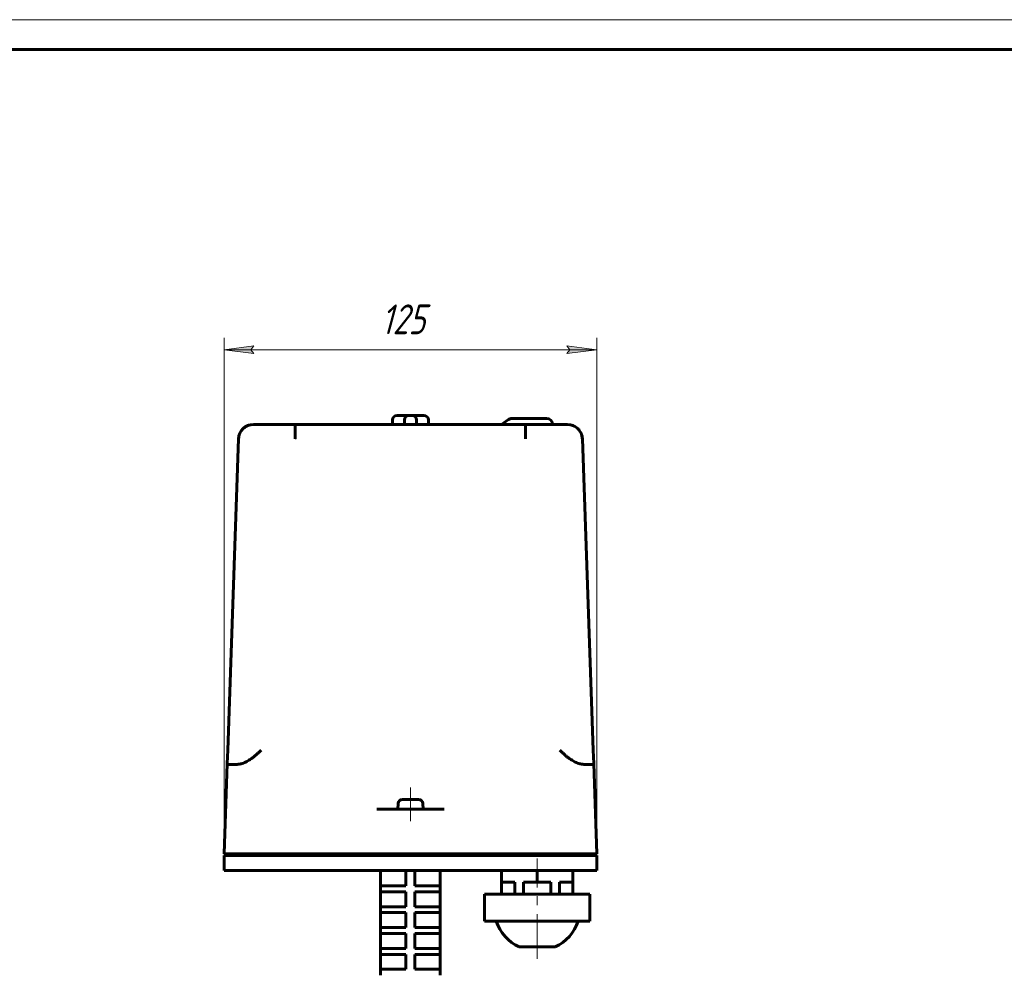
# Model space of a CAD drawing. Header units: millimetres. Extents: x 0 to 594, y 0 to 420.
# Tile 11 of 21: x 264 to 429, y 260 to 420. Entities that reach past the tile are written whole.
import ezdxf

# ---------------------------------------------------------------- set-up
doc = ezdxf.new("R2010")
doc.units = ezdxf.units.MM
for name, pattern in [('K5LT_AXLED', [12, 7.5, -1.5, 1.5, -1.5]), ('K5LT_BASIC', [0]), ('K5LT_THIN', [0])]:
    doc.linetypes.add(name, pattern=pattern)
doc.layers.add('Системный слой', color=7, linetype='Continuous')
doc.layers.add('Системный слой (1)', color=7, linetype='Continuous', true_color=0x6c6c6c)
doc.styles.add('KDIMTEXTSTYLE', font='txt', dxfattribs={"width": 0.96, "oblique": 15, "height": 5})
doc.styles.add('KTEXTSTYLE', font='txt', dxfattribs={"width": 0.96, "height": 5})
doc.dimstyles.new('KDIMSTYLE (0.50)', dxfattribs={"dimtxt": 5, "dimasz": 1, "dimexe": 2, "dimexo": 0, "dimgap": 1, "dimtad": 1, "dimlfac": 2, "dimtxsty": 'KDIMTEXTSTYLE', "dimsah": 1, "dimcen": 0, "dimdle": 1, "dimadec": 0, "dimazin": 0, "dimtfac": 0.667, "dimtmove": 0, "dimatfit": 3, "dimfxl": 1, "dimtvp": 1, "dimtolj": 1, "dimtzin": 0, "dimarcsym": 0})

# ---------------------------------------------------------------- blocks, each defined once
blk = doc.blocks.new('U25')
at = {"layer": 'Системный слой (1)', "color": 143, "linetype": 'K5LT_BASIC', "lineweight": 60, "true_color": 0x33acca}
for p, q in [((300.56, 350.16), (300.53, 349.95)), ((300.62, 350.37), (300.56, 350.16)), ((301.07, 351.21), (301.05, 351.19)), ((301.08, 351.23), (301.07, 351.21)), ((301.1, 351.25), (301.08, 351.23)), ((300.53, 349.95), (300.51, 349.73))]:
    blk.add_line(p, q, dxfattribs=at)
blk.add_arc((302.6, 350.37), 1.67, 118.8005, 120.9066, dxfattribs=at)
blk = doc.blocks.new('U26')
at = {"layer": 'Системный слой (1)', "color": 143, "linetype": 'K5LT_BASIC', "lineweight": 60, "true_color": 0x33acca}
for p, q in [((355.65, 352.14), (356.1, 352.1)), ((356.1, 352.1), (356.52, 351.99)), ((356.52, 351.99), (356.93, 351.8)), ((357.37, 351.46), (357.46, 351.38)), ((357.46, 351.38), (357.54, 351.29)), ((357.54, 351.29), (357.62, 351.19)), ((358.05, 350.37), (358.1, 350.16)), ((358.1, 350.16), (358.14, 349.95)), ((358.14, 349.95), (358.15, 349.73))]:
    blk.add_line(p, q, dxfattribs=at)
blk = doc.blocks.new('U27')
at = {"layer": 'Системный слой (1)', "color": 143, "linetype": 'K5LT_BASIC', "lineweight": 60, "true_color": 0x33acca}
for p, q in [((301.6, 351.7), (301.42, 351.57)), ((302.18, 352), (301.79, 351.83)), ((302.59, 352.11), (302.18, 352)), ((303.01, 352.14), (302.59, 352.11)), ((301.25, 351.42), (301.1, 351.25)), ((301.42, 351.57), (301.25, 351.42))]:
    blk.add_line(p, q, dxfattribs=at)
blk = doc.blocks.new('U28')
at = {"layer": 'Системный слой (1)', "color": 143, "linetype": 'K5LT_BASIC', "lineweight": 60, "true_color": 0x33acca}
for p, q in [((329.33, 289.29), (328, 289.29)), ((330.67, 289.29), (329.33, 289.29))]:
    blk.add_line(p, q, dxfattribs=at)
blk = doc.blocks.new('D8')
at = {"layer": 'Системный слой (1)'}
for points in [[(302.58, 364.68), (303.08, 365.34), (298.08, 364.68), (303.08, 364.02)], [(360.58, 364.68), (355.58, 365.34), (356.08, 364.68), (355.58, 364.02)]]:
    blk.add_hatch(color=7, dxfattribs=at).paths.add_polyline_path(points)
at = {"layer": 'Системный слой (1)', "color": 7, "linetype": 'K5LT_THIN', "lineweight": 18, "true_color": 0xffffff}
for p, q in [((298.08, 279.89), (298.08, 366.68)), ((360.58, 279.89), (360.58, 366.68)), ((298.08, 364.68), (303.08, 365.34)), ((303.08, 365.34), (302.58, 364.68)), ((356.08, 364.68), (355.58, 365.34)), ((355.58, 365.34), (360.58, 364.68)), ((303.08, 364.02), (298.08, 364.68)), ((298.08, 364.68), (360.58, 364.68)), ((302.58, 364.68), (303.08, 364.02)), ((360.58, 364.68), (355.58, 364.02)), ((355.58, 364.02), (356.08, 364.68))]:
    blk.add_line(p, q, dxfattribs=at)
blk.add_wipeout([(324.39, 365.68), (324.39, 373.06), (333.88, 373.06), (333.88, 365.68)]).dxf.layer = 'Системный слой (1)'
at = {"layer": 'Системный слой (1)', "color": 7, "insert": (324.39, 372.27), "char_height": 5, "attachment_point": 1, "style": 'KTEXTSTYLE'}
blk.add_mtext('\\fArial|b0|c204|p34;\\H5.0;\\W1.000;\\Q15;\\fGOST Type AU|b0|i0|c204|p34;\\Q15;\\W0.960;125', dxfattribs=at)
blk = doc.blocks.new('KDIMARROW_01')
at = {"layer": 'Системный слой'}
blk.add_hatch(color=0, dxfattribs=at).paths.add_polyline_path([(0, 0), (-5, 0.66), (-4.5, 0), (-5, -0.66)])
at = {"layer": 'Системный слой', "color": 0, "linetype": 'K5LT_THIN', "lineweight": 18}
for p, q in [((-4.5, 0), (-5, 0.66)), ((-5, 0.66), (0, 0)), ((0, 0), (-5, -0.66)), ((-5, -0.66), (-4.5, 0))]:
    blk.add_line(p, q, dxfattribs=at)
at = {"layer": 'Системный слой (1)', "color": 0, "linetype": 'K5LT_THIN', "lineweight": 18}
blk.add_line((329.33, 202.64), (328.83, 202.64), dxfattribs=at)
blk = doc.blocks.new('U200')
at = {"color": 7, "linetype": 'K5LT_THIN', "lineweight": 18, "true_color": 0xffffff}
blk.add_line((0, 420), (594, 420), dxfattribs=at)
at = {"color": 143, "linetype": 'K5LT_BASIC', "lineweight": 60, "true_color": 0x33acca}
blk.add_line((20, 415), (589, 415), dxfattribs=at)

msp = doc.modelspace()

# ---------------------------------------------------------------- linework, layer by layer
at = {"layer": 'Системный слой (1)', "color": 143, "linetype": 'K5LT_BASIC', "lineweight": 60, "true_color": 0x33acca}
for p, q in [((327.083, 353.644), (327.583, 353.644)), ((327.583, 353.644), (329.083, 353.644)), ((329.083, 353.644), (329.583, 353.644)), ((329.583, 353.644), (331.083, 353.644)), ((331.083, 353.644), (331.583, 353.644)), ((310.0229, 352.144), (303.0115, 352.144)), ((310.0229, 352.144), (348.6431, 352.144)), ((326.333, 352.144), (326.333, 352.894)), ((328.333, 352.144), (328.333, 352.894)), ((330.333, 352.144), (330.333, 352.894)), ((332.333, 352.144), (332.333, 352.894)), ((345.7525, 352.9631), (344.5826, 352.144)), ((352.1545, 353.144), (346.3261, 353.144)), ((355.6545, 352.144), (348.6431, 352.144)), ((298.6911, 297.5567), (300.5131, 349.7312)), ((359.9749, 297.5567), (358.153, 349.7312)), ((298.6129, 295.3179), (298.6911, 297.5567)), ((360.0531, 295.3179), (359.9749, 297.5567)), ((298.083, 280.144), (298.6129, 295.3179)), ((298.9783, 295.144), (299.7941, 295.144)), ((358.872, 295.144), (359.6877, 295.144)), ((360.583, 280.144), (360.0531, 295.3179)), ((325.8629, 287.644), (323.6961, 287.644)), ((327.1679, 287.644), (325.8629, 287.644)), ((327.1679, 287.644), (331.4981, 287.644)), ((327.2487, 288.5767), (327.208, 287.644)), ((331.4173, 288.5767), (331.458, 287.644)), ((332.8031, 287.644), (331.4981, 287.644)), ((332.8031, 287.644), (334.9699, 287.644)), ((300.5815, 280.144), (298.083, 280.144)), ((298.083, 279.894), (298.083, 277.394)), ((298.083, 279.894), (298.083, 277.394)), ((300.5815, 279.894), (298.083, 279.894)), ((323.8473, 280.144), (300.5815, 280.144)), ((323.8473, 279.894), (300.5815, 279.894)), ((304.333, 280.144), (304.333, 279.894)), ((326.0141, 280.144), (323.8473, 280.144)), ((326.0141, 279.894), (323.8473, 279.894)), ((327.1679, 280.144), (326.0141, 280.144)), ((327.1679, 279.894), (326.0141, 279.894)), ((331.4981, 280.144), (327.1679, 280.144)), ((331.4981, 279.894), (327.1679, 279.894)), ((332.6519, 280.144), (331.4981, 280.144)), ((332.6519, 279.894), (331.4981, 279.894)), ((332.6519, 280.144), (334.8187, 280.144)), ((334.8187, 279.894), (332.6519, 279.894)), ((358.0845, 280.144), (334.8187, 280.144)), ((358.0845, 279.894), (334.8187, 279.894)), ((354.333, 280.144), (354.333, 279.894)), ((354.583, 280.144), (354.583, 279.894)), ((360.583, 280.144), (358.0845, 280.144)), ((360.583, 279.894), (358.0845, 279.894)), ((360.583, 279.894), (360.583, 277.394)), ((360.583, 279.894), (360.583, 277.394)), ((300.5815, 277.394), (298.083, 277.394)), ((323.8473, 277.394), (300.5815, 277.394)), ((326.0141, 277.394), (323.8473, 277.394)), ((324.333, 274.8042), (324.333, 277.394)), ((327.1679, 277.394), (326.0141, 277.394)), ((331.4981, 277.394), (327.1679, 277.394)), ((328.583, 274.8042), (328.583, 277.394)), ((330.083, 274.8042), (330.083, 277.394)), ((332.6519, 277.394), (331.4981, 277.394)), ((334.8187, 277.394), (332.6519, 277.394)), ((334.333, 274.8042), (334.333, 277.394)), ((358.0845, 277.394), (334.8187, 277.394)), ((344.583, 275.394), (344.583, 277.394)), ((350.583, 275.394), (350.583, 277.394)), ((356.583, 275.394), (356.583, 277.394)), ((360.583, 277.394), (358.0845, 277.394)), ((324.333, 273.8042), (324.333, 274.8042)), ((324.333, 274.8042), (325.333, 274.8042)), ((325.333, 274.8042), (328.583, 274.8042)), ((330.083, 274.8042), (333.333, 274.8042)), ((333.333, 274.8042), (334.333, 274.8042)), ((334.333, 273.8042), (334.333, 274.8042)), ((346.8554, 275.394), (344.583, 275.394)), ((344.583, 275.394), (344.583, 273.394)), ((346.8554, 275.394), (346.8554, 273.394)), ((348.3106, 275.394), (348.3106, 273.394)), ((350.583, 275.394), (348.3106, 275.394)), ((352.8554, 275.394), (350.583, 275.394)), ((352.8554, 275.394), (352.8554, 273.394)), ((356.583, 275.394), (354.3106, 275.394)), ((354.3106, 275.394), (354.3106, 273.394)), ((356.583, 275.394), (356.583, 273.394)), ((325.333, 273.8042), (324.333, 273.8042)), ((324.333, 271.3042), (324.333, 273.8042)), ((325.333, 273.8042), (328.583, 273.8042)), ((328.583, 271.3042), (328.583, 273.8042)), ((330.083, 271.3042), (330.083, 273.8042)), ((330.083, 273.8042), (333.333, 273.8042)), ((334.333, 273.8042), (333.333, 273.8042)), ((334.333, 271.3042), (334.333, 273.8042)), ((341.7322, 273.394), (342.0671, 273.394)), ((341.7322, 273.394), (341.7322, 268.894)), ((342.0671, 273.394), (345.2425, 273.394)), ((345.2425, 273.394), (347.4076, 273.394)), ((347.4076, 273.394), (353.7584, 273.394)), ((353.7584, 273.394), (355.9235, 273.394)), ((355.9235, 273.394), (359.0989, 273.394)), ((359.0989, 273.394), (359.4339, 273.394)), ((359.4339, 273.394), (359.4339, 268.894)), ((324.333, 270.3042), (324.333, 271.3042)), ((324.333, 271.3042), (325.333, 271.3042)), ((325.333, 271.3042), (328.583, 271.3042)), ((330.083, 271.3042), (333.333, 271.3042)), ((333.333, 271.3042), (334.333, 271.3042)), ((334.333, 270.3042), (334.333, 271.3042)), ((324.333, 267.8042), (324.333, 270.3042)), ((325.333, 270.3042), (324.333, 270.3042)), ((325.333, 270.3042), (328.583, 270.3042)), ((328.583, 267.8042), (328.583, 270.3042)), ((330.083, 270.3042), (333.333, 270.3042)), ((330.083, 267.8042), (330.083, 270.3042)), ((334.333, 270.3042), (333.333, 270.3042)), ((334.333, 267.8042), (334.333, 270.3042)), ((324.333, 267.8042), (325.333, 267.8042)), ((324.333, 266.8042), (324.333, 267.8042)), ((325.333, 267.8042), (328.583, 267.8042)), ((330.083, 267.8042), (333.333, 267.8042)), ((333.333, 267.8042), (334.333, 267.8042)), ((334.333, 266.8042), (334.333, 267.8042)), ((342.0671, 268.894), (341.7322, 268.894)), ((345.2425, 268.894), (342.0671, 268.894)), ((347.4076, 268.894), (345.2425, 268.894)), ((353.7584, 268.894), (347.4076, 268.894)), ((355.9235, 268.894), (353.7584, 268.894)), ((359.0989, 268.894), (355.9235, 268.894)), ((359.4339, 268.894), (359.0989, 268.894)), ((324.333, 264.3042), (324.333, 266.8042)), ((325.333, 266.8042), (324.333, 266.8042)), ((325.333, 266.8042), (328.583, 266.8042)), ((328.583, 264.3042), (328.583, 266.8042)), ((330.083, 266.8042), (333.333, 266.8042)), ((330.083, 264.3042), (330.083, 266.8042)), ((334.333, 266.8042), (333.333, 266.8042)), ((334.333, 264.3042), (334.333, 266.8042)), ((324.333, 263.3042), (324.333, 264.3042)), ((324.333, 264.3042), (325.333, 264.3042)), ((325.333, 264.3042), (328.583, 264.3042)), ((330.083, 264.3042), (333.333, 264.3042)), ((333.333, 264.3042), (334.333, 264.3042)), ((334.333, 263.3042), (334.333, 264.3042)), ((347.583, 264.5478), (353.583, 264.5478)), ((325.333, 263.3042), (324.333, 263.3042)), ((324.333, 260.8042), (324.333, 263.3042)), ((325.333, 263.3042), (328.583, 263.3042)), ((328.583, 260.8042), (328.583, 263.3042)), ((330.083, 260.8042), (330.083, 263.3042)), ((330.083, 263.3042), (333.333, 263.3042)), ((334.333, 263.3042), (333.333, 263.3042)), ((334.333, 260.8042), (334.333, 263.3042)), ((324.333, 259.8042), (324.333, 260.8042)), ((324.333, 260.8042), (325.333, 260.8042)), ((325.333, 260.8042), (328.583, 260.8042)), ((330.083, 260.8042), (333.333, 260.8042)), ((333.333, 260.8042), (334.333, 260.8042)), ((334.333, 259.8042), (334.333, 260.8042))]:
    msp.add_line(p, q, dxfattribs=at)
at = {"layer": 'Системный слой (1)', "color": 30, "linetype": 'K5LT_AXLED', "lineweight": 18, "true_color": 0xff8000}
msp.add_line((329.333, 291.294), (329.333, 285.644), dxfattribs=at)
at = {"layer": 'Системный слой (1)', "color": 143, "linetype": 'K5LT_BASIC', "lineweight": 60, "true_color": 0x33acca}
for centre, radius, start, end in [((327.083, 352.894), 0.75, 90, 180), ((329.083, 352.894), 0.75, 90, 180), ((329.583, 352.894), 0.75, 0, 90), ((331.583, 352.894), 0.75, 0, 90), ((303.0115, 349.644), 2.5, 90, 178), ((346.3261, 352.144), 1, 90, 125), ((352.1545, 352.144), 1, 0, 90), ((355.6545, 349.644), 2.5, 2, 90), ((327.998, 288.544), 0.75, 90, 177.5), ((330.668, 288.544), 0.75, 2.5, 90), ((350.583, 271.1035), 7.2095, 197.846856, 245.410403), ((350.583, 271.1035), 7.2095, 294.589597, 342.153144)]:
    msp.add_arc(centre, radius, start, end, dxfattribs=at)
for points, knots in [([(310.0229, 349.7312), (310.023, 349.748), (310.023, 349.7818), (310.0229, 349.8324), (310.0231, 349.8832), (310.0229, 349.934), (310.0231, 349.9849), (310.0232, 350.0258), (310.0228, 350.0595), (310.0232, 350.0932), (310.023, 350.1366), (310.0231, 350.1867), (310.0229, 350.2368), (310.023, 350.2867), (310.0229, 350.3364), (310.0229, 350.4026), (310.0228, 350.4683), (310.0228, 350.5334), (310.0227, 350.5818), (310.023, 350.6297), (310.0227, 350.6767), (310.0228, 350.7132), (310.0228, 350.7435), (310.0228, 350.7731), (310.0228, 350.8111), (310.0228, 350.8532), (310.0227, 350.8941), (310.023, 350.9336), (310.023, 350.9719), (310.0228, 351.0086), (310.023, 351.0442), (310.0228, 351.0785), (310.0229, 351.112), (310.0229, 351.1445), (310.0229, 351.1764), (310.0229, 351.2082), (310.0229, 351.2353), (310.0229, 351.2568), (310.0229, 351.2793), (310.0229, 351.3072), (310.0229, 351.3439), (310.0229, 351.384), (310.0229, 351.4935), (310.0229, 351.594), (310.0229, 351.6815), (310.0229, 351.7097), (310.0229, 351.7309), (310.0229, 351.7469), (310.0229, 351.7619), (310.0229, 351.7798), (310.0229, 351.8005), (310.0229, 351.8204), (310.023, 351.8397), (310.023, 351.8585), (310.023, 351.8767), (310.0229, 351.8943), (310.0229, 351.9114), (310.023, 351.9278), (310.023, 351.9437), (310.0231, 351.9591), (310.0229, 351.9738), (310.0231, 351.988), (310.0228, 352.0016), (310.0231, 352.0146), (310.0228, 352.0271), (310.0231, 352.0391), (310.0228, 352.0504), (310.0231, 352.0612), (310.023, 352.0713), (310.0231, 352.0809), (310.0229, 352.0899), (310.0229, 352.0982), (310.0229, 352.1086), (310.0229, 352.1244), (310.0229, 352.1398), (310.0229, 352.1439), (310.0229, 352.144)], [0, 0, 0, 0, 1.0121588, 2.02986075, 3.05216523, 4.07900136, 5.10707893, 6.13581645, 6.56589787, 7.16405643, 8.19236421, 9.220467, 10.25041687, 11.28236463, 12.31802088, 13.35539072, 15.43767061, 16.48279264, 17.529287, 18.56979609, 19.60260227, 20.61854231, 20.99500657, 21.62551204, 22.60579302, 23.5683233, 24.50391017, 25.43038956, 26.32787631, 27.20584554, 28.05484638, 28.89423413, 29.71457778, 30.52558082, 31.32727888, 32.12901539, 32.95858043, 33.4354438, 33.81611258, 34.73018462, 35.67273834, 36.78992446, 38.05368109, 44.95064155, 46.06698918, 47.0083873, 47.92118258, 48.3638088, 48.77711397, 49.6048743, 50.40452194, 51.20405561, 52.00303371, 52.80158036, 53.59969305, 54.39770749, 55.19562495, 55.99365021, 56.79177156, 57.58986078, 58.38862335, 59.18827963, 59.99036057, 60.79385217, 61.60198047, 62.41345213, 63.22990657, 64.04781871, 64.8718617, 65.70064197, 66.53792204, 67.37888597, 68.2294812, 69.95111793, 73.44785194, 77, 77, 77, 77]), ([(348.6431, 352.144), (348.6431, 352.1439), (348.6431, 352.1408), (348.6431, 352.1316), (348.6431, 352.1246), (348.6431, 352.1163), (348.6431, 352.1067), (348.6431, 352.0925), (348.6431, 352.0761), (348.6431, 352.0576), (348.6431, 352.0432), (348.643, 352.0324), (348.643, 352.0081), (348.643, 351.9573), (348.6431, 351.8734), (348.6431, 351.7569), (348.6431, 351.6277), (348.6431, 351.505), (348.6431, 351.4199), (348.6431, 351.3727), (348.6431, 351.3105), (348.6431, 351.2523), (348.6431, 351.1917), (348.6431, 351.1376), (348.6432, 351.0855), (348.643, 351.035), (348.6433, 350.9865), (348.6432, 350.9396), (348.6433, 350.895), (348.6431, 350.852), (348.6429, 350.8192), (348.6434, 350.7917), (348.6429, 350.7648), (348.6434, 350.729), (348.643, 350.6882), (348.6433, 350.6451), (348.6432, 350.5978), (348.6432, 350.5446), (348.6431, 350.4873), (348.6431, 350.428), (348.6431, 350.3686), (348.6431, 350.311), (348.6432, 350.2573), (348.6432, 350.2098), (348.6432, 350.1665), (348.643, 350.1261), (348.6432, 350.0866), (348.6432, 350.0482), (348.6432, 350.0106), (348.643, 349.9737), (348.6432, 349.9374), (348.6431, 349.9019), (348.6431, 349.8669), (348.6431, 349.8101), (348.6431, 349.7649), (348.6431, 349.7312)], [0, 0, 0, 0, 2.7657464, 3.67473696, 4.5766871, 5.45819078, 6.32628121, 7.17505745, 8.83533386, 9.6337867, 10.39948209, 11.15189012, 11.25908644, 13.91481949, 17.72133879, 19.98102175, 24.21747495, 27.62909261, 28.19823151, 29.59029334, 30.52839284, 31.90553029, 32.95713548, 33.94397655, 34.88759333, 35.76663316, 36.62439891, 37.42296533, 38.18345627, 38.89036993, 39.58153269, 39.81383029, 40.24785167, 40.90515439, 41.55978466, 42.22052746, 42.97246998, 43.8094705, 44.72839286, 45.64440705, 46.55322198, 47.45764707, 48.26603267, 48.98247715, 49.59781753, 50.20411308, 50.78738365, 51.35653593, 51.90702002, 52.45285485, 52.98511596, 53.50839997, 54.01830872, 54.52383522, 56, 56, 56, 56]), ([(301.1114, 295.3179), (301.2463, 295.3595), (301.5094, 295.455), (301.8875, 295.6313), (302.2551, 295.8389), (302.6241, 296.0826), (303.0097, 296.3738), (303.419, 296.7209), (303.8515, 297.1226), (304.1431, 297.4089), (304.2928, 297.5567)], [0, 0, 0, 0, 1.1794457, 2.34679214, 3.50651611, 4.72181721, 6.05500832, 7.56669177, 9.22406547, 11, 11, 11, 11]), ([(357.5546, 295.3179), (357.4198, 295.3595), (357.1566, 295.455), (356.7785, 295.6313), (356.4109, 295.8389), (356.0419, 296.0826), (355.6563, 296.3738), (355.247, 296.7209), (354.8145, 297.1226), (354.5229, 297.4089), (354.3732, 297.5567)], [0, 0, 0, 0, 1.1794457, 2.34679214, 3.50651611, 4.72181721, 6.05500832, 7.56669177, 9.22406547, 11, 11, 11, 11]), ([(298.9783, 295.144), (298.9145, 295.144), (298.807, 295.1488), (298.6984, 295.1741), (298.6376, 295.2161), (298.6148, 295.2656), (298.6124, 295.3029), (298.6129, 295.3179)], [0, 0, 0, 0, 2.08263259, 3.99090934, 5.63923765, 7.12682204, 8, 8, 8, 8]), ([(299.7941, 295.144), (299.908, 295.144), (300.1165, 295.1492), (300.4057, 295.174), (300.6788, 295.2121), (300.9075, 295.2593), (301.0627, 295.3029), (301.1114, 295.3179)], [0, 0, 0, 0, 2.29264219, 3.99090934, 5.23900693, 7.12682204, 8, 8, 8, 8]), ([(358.872, 295.144), (358.758, 295.144), (358.5496, 295.1492), (358.2603, 295.174), (357.9872, 295.2121), (357.7585, 295.2593), (357.6033, 295.3029), (357.5546, 295.3179)], [0, 0, 0, 0, 2.29264219, 3.99090934, 5.23900693, 7.12682204, 8, 8, 8, 8]), ([(359.6877, 295.144), (359.7515, 295.144), (359.8591, 295.1488), (359.9676, 295.1741), (360.0284, 295.2161), (360.0512, 295.2656), (360.0536, 295.3029), (360.0531, 295.3179)], [0, 0, 0, 0, 2.08263259, 3.99090934, 5.63923765, 7.12682204, 8, 8, 8, 8])]:
    msp.add_open_spline(points, degree=3, knots=knots, dxfattribs=at)

# ---------------------------------------------------------------- block references
at = {"layer": 'Системный слой (1)'}
for name in ['U25', 'U27', 'U26', 'U28']:
    msp.add_blockref(name, (0, 0), dxfattribs=at)

# ---------------------------------------------------------------- next in the draw order: dimensions: what is measured, and where the dimension line sits
at = {"layer": 'Системный слой (1)', "color": 7}
dim = msp.add_linear_dim(base=(298.083, 364.6816), p1=(360.583, 279.894), p2=(298.083, 279.894), dimstyle='KDIMSTYLE (0.50)', override={"dimexo": 0, "dimpost": '\\fGOST Type AU|b0|c204|p34;\\H5.0;\\W0.960;\\Q15;<>', "dimblk1": 'KDIMARROW_01', "dimblk2": 'KDIMARROW_01', "dimse1": 0, "dimse2": 0, "dimclrt": 7, "dimtol": 1, "dimtp": 0, "dimtm": 0, "dimtdec": 5, "dimtolj": 1}, dxfattribs=at)
dim.commit()
dim.dimension.update_dxf_attribs({"geometry": 'D8', "text_midpoint": (329.333, 364.6816), "dimtype": 160})

# ---------------------------------------------------------------- next in the draw order: linework, layer by layer
at = {"layer": 'Системный слой (1)', "color": 30, "linetype": 'K5LT_AXLED', "lineweight": 18, "true_color": 0xff8000}
msp.add_line((350.583, 262.5478), (350.583, 279.394), dxfattribs=at)

# ---------------------------------------------------------------- next in the draw order: block references
msp.add_blockref('U200', (0, 0))

doc.saveas('drawing.dxf')
